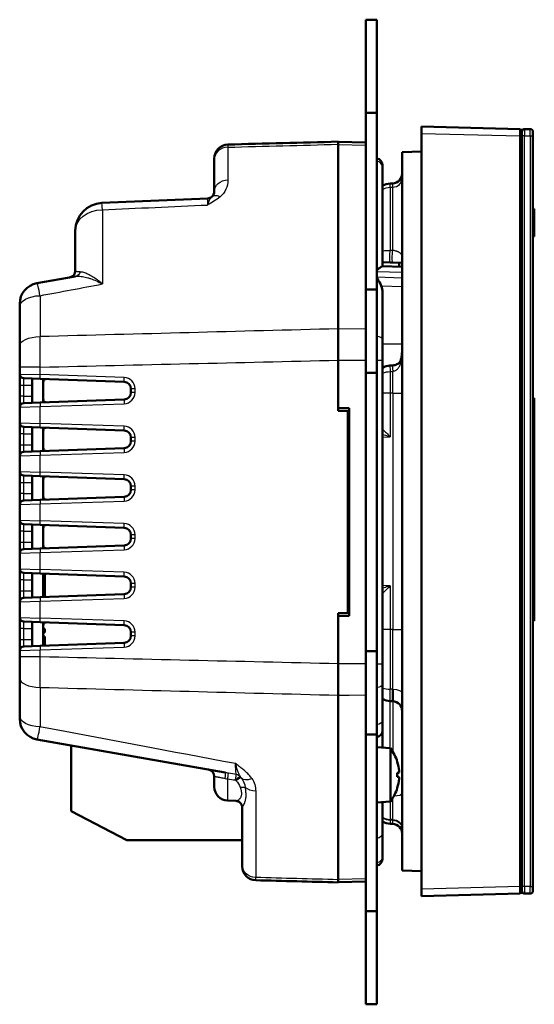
# Model space of a CAD drawing. Header units: millimetres. Extents: x 0 to 420, y 0 to 297.
# Tile 6 of 11: x 244 to 281, y 139 to 210. Entities that reach past the tile are written whole.
import ezdxf

# ---------------------------------------------------------------- set-up
doc = ezdxf.new("R2010")
doc.units = ezdxf.units.MM
doc.header["$LTSCALE"] = 0.75
doc.layers.add('Visible', color=7, linetype='Continuous', lineweight=50)
doc.layers.add('Visible Narrow', color=7, linetype='Continuous', lineweight=25)

msp = doc.modelspace()

# ---------------------------------------------------------------- linework, layer by layer
at = {"layer": 'Visible', "extrusion": (1, -2e-16, 2.967e-13)}
for p, q in [((268.802, 210.09), (268.802, 203.39)), ((268.802, 210.09), (269.602, 210.09)), ((269.602, 203.39), (269.602, 210.09)), ((268.802, 203.39), (268.802, 190.69)), ((268.802, 203.39), (269.602, 203.39)), ((269.602, 190.69), (269.602, 203.39)), ((279.906, 202.228), (272.806, 202.414)), ((272.806, 201.914), (272.806, 202.414)), ((272.806, 201.914), (272.806, 147.566)), ((279.906, 202.228), (279.906, 201.728)), ((280.006, 201.74), (280.006, 202.24)), ((280.006, 202.24), (280.007, 202.24)), ((280.007, 202.24), (280.007, 201.74)), ((280.017, 201.728), (280.017, 202.028)), ((280.617, 202.228), (280.217, 202.228)), ((280.817, 202.028), (280.817, 201.728)), ((266.802, 201.13), (266.802, 201.321)), ((268.802, 201.256), (266.802, 201.308)), ((266.802, 187.863), (266.802, 201.13)), ((279.906, 147.752), (279.906, 201.728)), ((280.006, 147.74), (280.006, 201.74)), ((280.007, 201.74), (280.007, 147.74)), ((280.017, 201.728), (280.017, 147.752)), ((280.817, 147.752), (280.817, 201.728)), ((271.406, 200.576), (272.806, 200.612)), ((271.406, 148.904), (271.406, 200.576)), ((257.902, 200.114), (257.902, 200.018)), ((257.902, 197.742), (257.902, 200.018)), ((270.002, 199.475), (270.002, 199.625)), ((270.002, 199.475), (270.002, 192.361)), ((270.737, 198.32), (270.554, 198.312)), ((249.815, 196.91), (257.424, 197.242)), ((280.817, 196.489), (280.917, 196.489)), ((280.817, 196.469), (280.917, 196.469)), ((280.817, 196.411), (280.917, 196.411)), ((280.817, 196.319), (280.917, 196.319)), ((280.817, 196.197), (280.917, 196.197)), ((280.917, 196.489), (280.917, 196.469)), ((280.917, 196.469), (280.917, 196.411)), ((280.917, 196.411), (280.917, 196.319)), ((280.917, 196.319), (280.917, 196.197)), ((280.917, 196.197), (280.917, 196.049)), ((280.817, 196.049), (280.917, 196.049)), ((280.817, 195.879), (280.917, 195.879)), ((280.817, 195.691), (280.917, 195.691)), ((280.817, 195.49), (280.917, 195.49)), ((280.917, 196.049), (280.917, 195.879)), ((280.917, 195.879), (280.917, 195.691)), ((280.917, 195.691), (280.917, 195.49)), ((280.917, 195.49), (280.917, 195.288)), ((247.902, 192.046), (247.902, 194.912)), ((280.817, 195.288), (280.917, 195.288)), ((280.817, 195.1), (280.917, 195.1)), ((280.817, 194.93), (280.917, 194.93)), ((280.817, 194.782), (280.917, 194.782)), ((280.917, 195.288), (280.917, 195.1)), ((280.917, 195.1), (280.917, 194.93)), ((280.917, 194.93), (280.917, 194.782)), ((280.917, 194.782), (280.917, 194.66)), ((280.817, 194.66), (280.917, 194.66)), ((280.817, 194.568), (280.917, 194.568)), ((280.817, 194.51), (280.917, 194.51)), ((280.817, 194.49), (280.917, 194.49)), ((280.917, 194.66), (280.917, 194.568)), ((280.917, 194.568), (280.917, 194.51)), ((280.917, 194.51), (280.917, 194.49)), ((270.002, 192.664), (270.554, 192.64)), ((270.554, 192.64), (270.737, 192.632)), ((270.737, 192.632), (271.406, 192.603)), ((271.206, 192.611), (271.206, 192.329)), ((271.406, 192.324), (269.99, 192.361)), ((245.141, 191.14), (247.902, 191.627)), ((247.902, 191.627), (247.924, 191.631)), ((268.802, 184.69), (268.802, 190.69)), ((268.802, 190.69), (269.602, 190.69)), ((269.602, 190.69), (269.602, 184.69)), ((270.002, 190.461), (270.002, 187.098)), ((243.902, 189.429), (243.902, 189.663)), ((243.902, 186.641), (243.902, 189.429)), ((270.002, 187.098), (270.002, 185.61)), ((243.902, 186.641), (243.902, 185.102)), ((266.802, 185.609), (266.802, 181.97)), ((270.002, 163.77), (270.002, 185.61)), ((243.902, 185.102), (243.902, 184.606)), ((243.902, 184.606), (243.902, 183.817)), ((244.802, 184.285), (244.191, 184.307)), ((244.802, 184.285), (244.802, 183.817)), ((245.37, 184.265), (244.802, 184.285)), ((245.37, 184.265), (251.419, 184.054)), ((245.602, 184.257), (245.602, 182.576)), ((268.802, 184.69), (268.802, 164.69)), ((269.602, 184.69), (268.802, 184.69)), ((269.602, 164.69), (269.602, 184.69)), ((243.902, 183.817), (243.902, 183.017)), ((244.802, 183.817), (244.802, 183.017)), ((251.902, 183.555), (251.902, 183.279)), ((243.902, 183.017), (243.902, 182.227)), ((244.802, 183.017), (244.802, 182.548)), ((251.419, 182.779), (245.37, 182.568)), ((280.817, 182.874), (280.917, 182.874)), ((280.917, 182.874), (280.917, 166.875)), ((243.902, 182.227), (243.902, 181.106)), ((244.191, 182.527), (244.802, 182.548)), ((244.802, 182.548), (245.37, 182.568)), ((266.802, 182.155), (267.602, 182.155)), ((267.502, 181.94), (266.802, 181.97)), ((267.602, 182.155), (267.602, 167.225)), ((267.502, 167.44), (267.502, 181.94)), ((267.502, 181.917), (267.602, 181.917)), ((243.902, 181.106), (243.902, 180.317)), ((244.802, 180.785), (244.191, 180.807)), ((244.802, 180.785), (244.802, 180.317)), ((245.37, 180.765), (244.802, 180.785)), ((245.37, 180.765), (251.419, 180.554)), ((245.602, 180.757), (245.602, 179.076)), ((243.902, 180.317), (243.902, 179.517)), ((244.802, 180.317), (244.802, 179.517)), ((251.902, 180.055), (251.902, 179.779)), ((267.602, 180.461), (267.502, 180.457)), ((243.902, 179.517), (243.902, 178.727)), ((244.802, 179.517), (244.802, 179.048)), ((251.419, 179.279), (245.37, 179.068)), ((243.902, 178.727), (243.902, 177.606)), ((244.191, 179.027), (244.802, 179.048)), ((244.802, 179.048), (245.37, 179.068)), ((243.902, 177.606), (243.902, 176.817)), ((244.802, 177.285), (244.191, 177.307)), ((244.802, 177.285), (244.802, 176.817)), ((245.37, 177.265), (244.802, 177.285)), ((245.37, 177.265), (251.419, 177.054)), ((245.602, 177.257), (245.602, 175.576)), ((243.902, 176.817), (243.902, 176.017)), ((244.802, 176.817), (244.802, 176.017)), ((251.902, 176.555), (251.902, 176.279)), ((243.902, 176.017), (243.902, 175.227)), ((244.802, 176.017), (244.802, 175.548)), ((251.419, 175.779), (245.37, 175.568)), ((243.902, 175.227), (243.902, 174.106)), ((244.191, 175.527), (244.802, 175.548)), ((244.802, 175.548), (245.37, 175.568)), ((243.902, 174.106), (243.902, 173.317)), ((244.802, 173.785), (244.191, 173.807)), ((244.802, 173.785), (244.802, 173.317)), ((245.37, 173.765), (244.802, 173.785)), ((245.37, 173.765), (251.419, 173.554)), ((245.602, 173.757), (245.602, 172.076)), ((243.902, 173.317), (243.902, 172.517)), ((244.802, 173.317), (244.802, 172.517)), ((251.902, 173.055), (251.902, 172.779)), ((243.902, 172.517), (243.902, 171.727)), ((244.191, 172.027), (244.802, 172.048)), ((244.802, 172.517), (244.802, 172.048)), ((244.802, 172.048), (245.37, 172.068)), ((251.419, 172.279), (245.37, 172.068)), ((243.902, 171.727), (243.902, 170.606)), ((243.902, 170.606), (243.902, 169.817)), ((244.802, 170.285), (244.191, 170.307)), ((244.802, 170.285), (244.802, 169.817)), ((245.37, 170.265), (244.802, 170.285)), ((245.37, 170.265), (251.419, 170.054)), ((245.602, 170.257), (245.602, 168.576)), ((245.602, 170.108), (245.702, 170.108)), ((245.702, 170.254), (245.702, 170.108)), ((245.702, 170.108), (245.702, 169.31)), ((243.902, 169.817), (243.902, 169.017)), ((244.802, 169.817), (244.802, 169.017)), ((245.602, 169.31), (245.702, 169.31)), ((245.702, 169.31), (245.702, 168.58)), ((251.902, 169.555), (251.902, 169.279)), ((243.902, 169.017), (243.902, 168.227)), ((244.191, 168.527), (244.802, 168.548)), ((244.802, 169.017), (244.802, 168.548)), ((244.802, 168.548), (245.37, 168.568)), ((251.419, 168.779), (245.37, 168.568)), ((267.502, 169.023), (267.602, 169.019)), ((243.902, 168.227), (243.902, 167.106)), ((243.902, 167.106), (243.902, 166.317)), ((266.802, 167.409), (267.502, 167.44)), ((266.802, 167.409), (266.802, 163.77)), ((267.602, 167.225), (266.802, 167.225)), ((267.602, 167.463), (267.502, 167.463)), ((244.802, 166.785), (244.191, 166.807)), ((244.802, 166.785), (244.802, 166.317)), ((245.37, 166.765), (244.802, 166.785)), ((245.37, 166.765), (251.419, 166.554)), ((245.602, 166.757), (245.602, 165.076)), ((280.817, 166.875), (280.917, 166.875)), ((243.902, 166.317), (243.902, 165.517)), ((244.802, 166.317), (244.802, 165.517)), ((245.602, 166.287), (245.702, 166.287)), ((245.602, 166.026), (245.702, 166.026)), ((245.602, 165.747), (245.702, 165.747)), ((245.602, 165.742), (245.702, 165.742)), ((245.602, 165.684), (245.702, 165.684)), ((245.702, 166.287), (245.702, 166.026)), ((245.702, 165.747), (245.702, 165.742)), ((245.702, 165.742), (245.702, 165.684)), ((245.702, 165.684), (245.702, 165.08)), ((251.902, 166.055), (251.902, 165.779)), ((243.902, 165.517), (243.902, 164.727)), ((244.191, 165.027), (244.802, 165.048)), ((244.802, 165.517), (244.802, 165.048)), ((244.802, 165.048), (245.37, 165.068)), ((251.419, 165.279), (245.37, 165.068)), ((243.902, 164.727), (243.902, 164.278)), ((243.902, 164.278), (243.902, 162.738)), ((268.802, 158.69), (268.802, 164.69)), ((268.802, 164.69), (269.602, 164.69)), ((269.602, 164.69), (269.602, 158.69)), ((270.002, 163.77), (270.002, 162.281)), ((243.902, 160.053), (243.902, 162.738)), ((270.002, 162.281), (270.002, 159.668)), ((266.802, 148.249), (266.802, 161.517)), ((270.737, 161.083), (270.737, 161.952)), ((270.737, 161.083), (270.554, 161.091)), ((243.902, 159.817), (243.902, 160.053)), ((270.002, 158.987), (270.002, 159.668)), ((268.802, 158.69), (268.802, 145.99)), ((269.602, 158.69), (268.802, 158.69)), ((269.602, 145.99), (269.602, 158.69)), ((270.002, 157.755), (270.002, 158.987)), ((258.67, 155.954), (245.141, 158.34)), ((247.602, 157.906), (247.602, 153.174)), ((270.565, 157.706), (269.602, 157.79)), ((270.565, 157.706), (270.565, 153.874)), ((271.064, 156.708), (271.064, 156.71)), ((271.064, 155.647), (271.064, 155.933)), ((257.902, 154.934), (257.902, 155.67)), ((271.064, 154.87), (271.064, 154.872)), ((258.858, 153.935), (259.474, 153.909)), ((270.565, 153.874), (269.602, 153.79)), ((270.002, 153.661), (270.002, 153.825)), ((270.002, 151.614), (270.002, 153.661)), ((247.602, 153.174), (251.602, 151.09)), ((259.902, 149.309), (259.902, 153.468)), ((270.737, 152.259), (270.554, 152.267)), ((270.002, 151.614), (270.002, 149.905)), ((251.602, 151.09), (259.902, 151.09)), ((270.002, 149.755), (270.002, 149.905)), ((259.902, 149.309), (259.902, 149.213)), ((271.406, 148.904), (272.806, 148.867)), ((266.802, 148.058), (266.802, 148.249)), ((266.802, 148.072), (268.802, 148.124)), ((272.806, 147.066), (272.806, 147.566)), ((279.906, 147.752), (279.906, 147.252)), ((280.006, 147.24), (280.006, 147.74)), ((280.007, 147.74), (280.007, 147.24)), ((280.017, 147.452), (280.017, 147.752)), ((280.817, 147.752), (280.817, 147.452)), ((272.806, 147.066), (279.906, 147.252)), ((280.006, 147.24), (280.007, 147.24)), ((280.217, 147.252), (280.617, 147.252)), ((268.802, 145.99), (268.802, 139.29)), ((268.802, 145.99), (269.602, 145.99)), ((269.602, 139.29), (269.602, 145.99)), ((268.802, 139.29), (269.602, 139.29))]:
    msp.add_line(p, q, dxfattribs=at)
at = {"layer": 'Visible', "extrusion": (0, -2e-16, -1)}
for centre, radius, start, end in [((-280.217, 202.028), 0.2, 0, 90), ((-270.606, 197.113), 1.2, 59.76387, 87.5), ((-257.402, 197.742), 0.5, 180.00113, 231.44636), ((-257.402, 197.742), 0.5, 231.4476, 267.5), ((-247.402, 192.046), 0.5, 180, 260), ((-267.664, 189.97), 2.454, 142.18129, 156.33502), ((-270.658, 183.729), 1.491, 63.88483, 85.2482), ((-244.202, 184.606), 0.3, 272, 0), ((-251.402, 183.555), 0.5, 92, 180), ((-251.402, 183.279), 0.5, 180, 268), ((-244.202, 181.106), 0.3, 272, 0), ((-251.402, 180.055), 0.5, 92, 180), ((-251.402, 179.779), 0.5, 180, 268), ((-244.202, 177.606), 0.3, 272, 0), ((-251.402, 176.555), 0.5, 92, 180), ((-251.402, 176.279), 0.5, 180, 268), ((-244.202, 174.106), 0.3, 272, 0), ((-251.402, 173.055), 0.5, 92, 180), ((-251.402, 172.779), 0.5, 180, 268), ((-244.202, 170.606), 0.3, 272, 0), ((-251.402, 169.555), 0.5, 92, 180), ((-251.402, 169.279), 0.5, 180, 268), ((-244.202, 167.106), 0.3, 272, 0), ((-251.402, 166.055), 0.5, 92, 180), ((-251.402, 165.779), 0.5, 180, 268), ((-270.606, 162.289), 1.199, 272.49677, 300.25094), ((-270.706, 160.383), 0.7, 92.49994, 179.99881), ((-269.502, 158.987), 0.5, 180.02172, 258.45637), ((-268.002, 155.79), 3.2, 143.22558, 162.9579), ((-271.002, 156.71), 0.062, 162.9579, 180), ((-258.902, 154.934), 1, 272.5, 0), ((-268.002, 155.79), 3.2, 197.0421, 216.77442), ((-271.002, 154.87), 0.062, 180, 197.0421), ((-270.706, 151.56), 0.7, 92.5, 180), ((-269.502, 149.755), 0.5, 180, 258.46304), ((-260.902, 149.213), 1, 271.5, 0), ((-280.617, 147.452), 0.2, 180, 270)]:
    msp.add_arc(centre, radius, start, end, dxfattribs=at)
at = {"layer": 'Visible'}
for centre, radius, start, end in [((280.617, 202.028), 0.2, 0, 90), ((258.902, 200.114), 1, 91.5, 180), ((269.502, 199.625), 0.5, 0, 78.46304), ((270.706, 199.02), 0.7, 272.5, 0), ((249.902, 194.912), 2, 92.5, 180), ((245.402, 189.663), 1.5, 100, 180), ((244.202, 182.227), 0.3, 92, 180), ((244.202, 178.727), 0.3, 92, 180), ((244.202, 175.227), 0.3, 92, 180), ((244.202, 171.727), 0.3, 92, 180), ((244.202, 168.227), 0.3, 92, 180), ((244.202, 164.727), 0.3, 92, 180), ((245.402, 159.817), 1.5, 180, 260), ((257.402, 155.67), 0.5, 0, 80), ((270.606, 153.466), 1.2, 239.76387, 267.5), ((280.217, 147.452), 0.2, 180, 270)]:
    msp.add_arc(centre, radius, start, end, dxfattribs=at)
msp.add_ellipse((269.478, 190.405), major_axis=(0.049, 0.895), ratio=0.582553, start_param=-1.476188, end_param=-0.877848, dxfattribs=at)
at = {"layer": 'Visible', "extrusion": (0, -2e-16, -1)}
for centre, major_axis, ratio, start_param, end_param in [((268.012, 155.788), (0.532, 3.154), 0.996086, 1.10973, 1.313363), ((268.012, 155.68), (3.186, 0.279), 0.014701, 0.090978, 0.294611), ((268.012, 155.9), (-3.186, 0.279), 0.014701, 2.846981, 3.050614), ((268.012, 155.791), (-0.532, 3.154), 0.996086, 1.828229, 2.031863)]:
    msp.add_ellipse(centre, major_axis=major_axis, ratio=ratio, start_param=start_param, end_param=end_param, dxfattribs=at)
at = {"layer": 'Visible', "extrusion": (-3e-16, -2e-16, -1)}
for centre, major_axis, start_param, end_param in [((271.173, 156.082), (-0.012, 0.129), 1.60183, 3.127398), ((271.173, 155.498), (0.012, 0.129), 0.014194, 1.539763)]:
    msp.add_ellipse(centre, major_axis=major_axis, ratio=0.090845, start_param=start_param, end_param=end_param, dxfattribs=at)
at = {"layer": 'Visible'}
for points in [[(266.802, 201.321), (264.16, 201.252), (261.518, 201.183), (258.876, 201.114)], [(260.876, 148.214), (262.851, 148.162), (264.826, 148.11), (266.802, 148.058)]]:
    msp.add_open_spline(points, degree=3, dxfattribs=at)
for points, knots in [([(269.602, 192.074), (269.673, 192.146), (269.743, 192.209), (269.848, 192.29), (269.887, 192.317), (269.951, 192.352), (269.976, 192.361), (269.99, 192.361)], [-0.08877982, -0.08877982, -0.08877982, -0.08877982, -0.05119235, -0.05119235, -0.02496221, -0.02496221, 0, 0, 0, 0]), ([(266.802, 185.609), (266.802, 185.758), (266.802, 185.906), (266.802, 186.053), (266.802, 186.2), (266.802, 186.347), (266.802, 186.493), (266.802, 186.53), (266.802, 186.568), (266.802, 186.605), (266.802, 186.659), (266.802, 186.714), (266.802, 186.768), (266.802, 186.912), (266.802, 187.054), (266.802, 187.195), (266.802, 187.335), (266.802, 187.473), (266.802, 187.609), (266.802, 187.695), (266.802, 187.779), (266.802, 187.863)], [0, 0, 0, 0, 0.0444504, 0.0444504, 0.0444504, 0.0889449, 0.0889449, 0.0889449, 0.1003164, 0.1003164, 0.1003164, 0.1170216, 0.1170216, 0.1170216, 0.1614984, 0.1614984, 0.1614984, 0.2059683, 0.2059683, 0.2059683, 0.2340377, 0.2340377, 0.2340377, 0.2340377]), ([(270.717, 185.229), (270.777, 185.234), (270.836, 185.244), (270.945, 185.272), (270.995, 185.29), (271.08, 185.331), (271.116, 185.353), (271.181, 185.405), (271.209, 185.436), (271.272, 185.523), (271.304, 185.589), (271.352, 185.741), (271.369, 185.827), (271.394, 186.02), (271.401, 186.129), (271.406, 186.293), (271.406, 186.346), (271.406, 186.4)], [0, 0, 0, 0, 0.0179509, 0.0179509, 0.0354622, 0.0354622, 0.0524491, 0.0524491, 0.0722534, 0.0722534, 0.1021868, 0.1021868, 0.1315961, 0.1315961, 0.1656062, 0.1656062, 0.1817758, 0.1817758, 0.1817758, 0.1817758]), ([(245.602, 184.004), (245.602, 184.006), (245.602, 184.008), (245.602, 184.071), (245.605, 184.124), (245.625, 184.183), (245.635, 184.201), (245.664, 184.228), (245.682, 184.237), (245.724, 184.249), (245.75, 184.251), (245.787, 184.251), (245.793, 184.251), (245.8, 184.25)], [-0.28331642, -0.28331642, -0.28331642, -0.28331642, -0.28266294, -0.28266294, -0.26320855, -0.26320855, -0.25325071, -0.25325071, -0.24329287, -0.24329287, -0.23180387, -0.23180387, -0.22934065, -0.22934065, -0.22934065, -0.22934065]), ([(245.8, 182.583), (245.793, 182.583), (245.787, 182.583), (245.75, 182.583), (245.724, 182.585), (245.682, 182.597), (245.664, 182.606), (245.635, 182.633), (245.625, 182.65), (245.605, 182.709), (245.602, 182.762), (245.602, 182.825), (245.602, 182.827), (245.602, 182.829)], [-0.374894, -0.374894, -0.374894, -0.374894, -0.37243078, -0.37243078, -0.36094178, -0.36094178, -0.35098394, -0.35098394, -0.3410261, -0.3410261, -0.32157171, -0.32157171, -0.32091823, -0.32091823, -0.32091823, -0.32091823]), ([(245.602, 180.504), (245.602, 180.506), (245.602, 180.508), (245.602, 180.571), (245.605, 180.624), (245.625, 180.683), (245.635, 180.701), (245.664, 180.728), (245.682, 180.737), (245.724, 180.749), (245.75, 180.751), (245.787, 180.751), (245.793, 180.751), (245.8, 180.75)], [-0.28331642, -0.28331642, -0.28331642, -0.28331642, -0.28266294, -0.28266294, -0.26320855, -0.26320855, -0.25325071, -0.25325071, -0.24329287, -0.24329287, -0.23180387, -0.23180387, -0.22934065, -0.22934065, -0.22934065, -0.22934065]), ([(245.8, 179.083), (245.793, 179.083), (245.787, 179.083), (245.75, 179.083), (245.724, 179.085), (245.682, 179.097), (245.664, 179.106), (245.635, 179.133), (245.625, 179.15), (245.605, 179.209), (245.602, 179.262), (245.602, 179.325), (245.602, 179.327), (245.602, 179.329)], [-0.374894, -0.374894, -0.374894, -0.374894, -0.37243078, -0.37243078, -0.36094178, -0.36094178, -0.35098394, -0.35098394, -0.3410261, -0.3410261, -0.32157171, -0.32157171, -0.32091823, -0.32091823, -0.32091823, -0.32091823]), ([(245.602, 177.004), (245.602, 177.006), (245.602, 177.008), (245.602, 177.071), (245.605, 177.124), (245.625, 177.183), (245.635, 177.201), (245.664, 177.228), (245.682, 177.237), (245.724, 177.249), (245.75, 177.251), (245.787, 177.251), (245.793, 177.251), (245.8, 177.25)], [-0.28331642, -0.28331642, -0.28331642, -0.28331642, -0.28266294, -0.28266294, -0.26320855, -0.26320855, -0.25325071, -0.25325071, -0.24329287, -0.24329287, -0.23180387, -0.23180387, -0.22934065, -0.22934065, -0.22934065, -0.22934065]), ([(245.8, 175.583), (245.793, 175.583), (245.787, 175.583), (245.75, 175.583), (245.724, 175.585), (245.682, 175.597), (245.664, 175.606), (245.635, 175.633), (245.625, 175.65), (245.605, 175.709), (245.602, 175.762), (245.602, 175.825), (245.602, 175.827), (245.602, 175.829)], [-0.374894, -0.374894, -0.374894, -0.374894, -0.37243078, -0.37243078, -0.36094178, -0.36094178, -0.35098394, -0.35098394, -0.3410261, -0.3410261, -0.32157171, -0.32157171, -0.32091823, -0.32091823, -0.32091823, -0.32091823]), ([(245.602, 173.504), (245.602, 173.506), (245.602, 173.508), (245.602, 173.571), (245.605, 173.624), (245.625, 173.683), (245.635, 173.701), (245.664, 173.728), (245.682, 173.737), (245.724, 173.749), (245.75, 173.751), (245.787, 173.751), (245.793, 173.751), (245.8, 173.75)], [-0.28331642, -0.28331642, -0.28331642, -0.28331642, -0.28266294, -0.28266294, -0.26320855, -0.26320855, -0.25325071, -0.25325071, -0.24329287, -0.24329287, -0.23180387, -0.23180387, -0.22934065, -0.22934065, -0.22934065, -0.22934065]), ([(245.8, 172.083), (245.793, 172.083), (245.787, 172.083), (245.75, 172.083), (245.724, 172.085), (245.682, 172.097), (245.664, 172.106), (245.635, 172.133), (245.625, 172.15), (245.605, 172.209), (245.602, 172.262), (245.602, 172.325), (245.602, 172.327), (245.602, 172.329)], [-0.374894, -0.374894, -0.374894, -0.374894, -0.37243078, -0.37243078, -0.36094178, -0.36094178, -0.35098394, -0.35098394, -0.3410261, -0.3410261, -0.32157171, -0.32157171, -0.32091823, -0.32091823, -0.32091823, -0.32091823]), ([(245.702, 170.243), (245.724, 170.249), (245.751, 170.251), (245.787, 170.251), (245.793, 170.251), (245.8, 170.25)], [-0.24318726, -0.24318726, -0.24318726, -0.24318726, -0.23180387, -0.23180387, -0.22934065, -0.22934065, -0.22934065, -0.22934065]), ([(245.8, 168.583), (245.793, 168.583), (245.787, 168.583), (245.751, 168.583), (245.724, 168.585), (245.702, 168.591)], [-0.374894, -0.374894, -0.374894, -0.374894, -0.37243078, -0.37243078, -0.36104739, -0.36104739, -0.36104739, -0.36104739]), ([(245.602, 166.504), (245.602, 166.506), (245.602, 166.508), (245.602, 166.571), (245.605, 166.624), (245.625, 166.683), (245.635, 166.701), (245.664, 166.728), (245.682, 166.737), (245.724, 166.749), (245.75, 166.751), (245.787, 166.751), (245.793, 166.751), (245.8, 166.75)], [-0.28331642, -0.28331642, -0.28331642, -0.28331642, -0.28266294, -0.28266294, -0.26320855, -0.26320855, -0.25325071, -0.25325071, -0.24329287, -0.24329287, -0.23180387, -0.23180387, -0.22934065, -0.22934065, -0.22934065, -0.22934065]), ([(245.8, 165.083), (245.793, 165.083), (245.787, 165.083), (245.751, 165.083), (245.724, 165.085), (245.702, 165.091)], [-0.374894, -0.374894, -0.374894, -0.374894, -0.37243078, -0.37243078, -0.36104739, -0.36104739, -0.36104739, -0.36104739]), ([(266.802, 161.517), (266.802, 161.649), (266.802, 161.784), (266.802, 161.921), (266.802, 162.059), (266.802, 162.199), (266.802, 162.341), (266.802, 162.377), (266.802, 162.414), (266.802, 162.45), (266.802, 162.504), (266.802, 162.558), (266.802, 162.612), (266.802, 162.756), (266.802, 162.902), (266.802, 163.048), (266.802, 163.195), (266.802, 163.342), (266.802, 163.49), (266.802, 163.583), (266.802, 163.677), (266.802, 163.77)], [0, 0, 0, 0, 0.0444386, 0.0444386, 0.0444386, 0.0889357, 0.0889357, 0.0889357, 0.1003103, 0.1003103, 0.1003103, 0.1170155, 0.1170155, 0.1170155, 0.1614887, 0.1614887, 0.1614887, 0.2059704, 0.2059704, 0.2059704, 0.2340371, 0.2340371, 0.2340371, 0.2340371]), ([(259.902, 153.468), (259.902, 153.506), (259.896, 153.552), (259.867, 153.641), (259.844, 153.686), (259.782, 153.77), (259.74, 153.809), (259.647, 153.868), (259.595, 153.889), (259.52, 153.905), (259.496, 153.908), (259.474, 153.909)], [0, 0, 0, 0, 0.01837159, 0.01837159, 0.03623672, 0.03623672, 0.05575972, 0.05575972, 0.07555872, 0.07555872, 0.08514177, 0.08514177, 0.08514177, 0.08514177])]:
    msp.add_open_spline(points, degree=3, knots=knots, dxfattribs=at)
at = {"layer": 'Visible', "extrusion": (-7.99135e-09, 9.68632e-08, -1)}
msp.add_open_spline([(270.535, 185.214), (270.595, 185.219), (270.656, 185.224), (270.717, 185.229)], degree=3, dxfattribs=at)
at = {"layer": 'Visible Narrow', "extrusion": (1, -2e-16, 2.967e-13)}
for p, q in [((272.806, 201.914), (279.906, 201.728)), ((280.217, 202.228), (280.217, 201.728)), ((280.617, 201.728), (280.617, 202.228)), ((266.802, 201.117), (268.802, 201.064)), ((280.006, 201.74), (280.007, 201.74)), ((280.217, 201.728), (280.017, 201.728)), ((280.217, 147.752), (280.217, 201.728)), ((280.217, 201.728), (280.617, 201.728)), ((280.617, 201.728), (280.617, 147.752)), ((280.617, 201.728), (280.817, 201.728)), ((258.876, 200.921), (258.876, 198.564)), ((270.737, 198.046), (270.737, 198.32)), ((270.554, 198.038), (270.737, 198.046)), ((270.554, 198.038), (270.554, 193.504)), ((270.737, 193.496), (270.737, 198.046)), ((249.85, 196.421), (249.85, 191.088)), ((270.737, 193.496), (270.554, 193.504)), ((269.602, 191.989), (271.406, 191.941)), ((271.406, 191.499), (269.602, 191.568)), ((269.911, 190.954), (271.406, 190.898)), ((245.363, 190.242), (245.363, 187.301)), ((268.802, 187.833), (266.802, 187.86)), ((270.002, 186.787), (271.406, 186.787)), ((266.802, 185.607), (267.602, 185.608)), ((267.602, 185.608), (268.802, 185.61)), ((269.602, 185.61), (270.002, 185.61)), ((245.376, 185.102), (243.902, 185.102)), ((245.376, 184.565), (245.376, 185.102)), ((270.554, 184.79), (270.554, 183.242)), ((270.737, 183.242), (270.737, 184.805)), ((243.902, 184.606), (245.376, 184.565)), ((244.191, 183.817), (244.191, 184.307)), ((251.425, 184.354), (245.376, 184.565)), ((243.902, 183.817), (244.191, 183.817)), ((244.191, 183.017), (244.191, 183.817)), ((244.191, 183.817), (244.802, 183.817)), ((252.197, 183.555), (251.902, 183.555)), ((252.197, 183.279), (252.197, 183.555)), ((244.191, 183.017), (243.902, 183.017)), ((244.191, 182.527), (244.191, 183.017)), ((244.191, 183.017), (244.802, 183.017)), ((252.197, 183.279), (251.902, 183.279)), ((270.554, 183.242), (270.002, 183.242)), ((270.737, 183.242), (270.554, 183.242)), ((270.554, 183.242), (270.554, 180.09)), ((270.737, 183.242), (271.406, 183.242)), ((270.737, 183.242), (270.737, 166.238)), ((243.902, 182.227), (245.376, 182.268)), ((245.376, 182.268), (251.425, 182.479)), ((245.376, 181.065), (245.376, 182.268)), ((243.902, 181.106), (245.376, 181.065)), ((244.191, 180.317), (244.191, 180.807)), ((251.425, 180.854), (245.376, 181.065)), ((244.191, 180.317), (243.902, 180.317)), ((244.191, 179.517), (244.191, 180.317)), ((244.191, 180.317), (244.802, 180.317)), ((252.197, 180.055), (251.902, 180.055)), ((252.197, 179.779), (252.197, 180.055)), ((267.502, 179.957), (267.602, 179.962)), ((270.002, 180.066), (270.554, 180.09)), ((243.902, 179.517), (244.191, 179.517)), ((244.191, 179.027), (244.191, 179.517)), ((244.191, 179.517), (244.802, 179.517)), ((252.197, 179.779), (251.902, 179.779)), ((243.902, 178.727), (245.376, 178.768)), ((245.376, 178.768), (251.425, 178.979)), ((245.376, 177.565), (245.376, 178.768)), ((243.902, 177.606), (245.376, 177.565)), ((244.191, 176.817), (244.191, 177.307)), ((251.425, 177.354), (245.376, 177.565)), ((243.902, 176.817), (244.191, 176.817)), ((244.191, 176.017), (244.191, 176.817)), ((244.191, 176.817), (244.802, 176.817)), ((252.197, 176.555), (251.902, 176.555)), ((252.197, 176.279), (252.197, 176.555)), ((244.191, 176.017), (243.902, 176.017)), ((244.191, 175.527), (244.191, 176.017)), ((244.191, 176.017), (244.802, 176.017)), ((252.197, 176.279), (251.902, 176.279)), ((243.902, 175.227), (245.376, 175.268)), ((245.376, 175.268), (251.425, 175.479)), ((245.376, 174.065), (245.376, 175.268)), ((243.902, 174.106), (245.376, 174.065)), ((244.191, 173.317), (244.191, 173.807)), ((251.425, 173.854), (245.376, 174.065)), ((244.191, 173.317), (243.902, 173.317)), ((244.191, 172.517), (244.191, 173.317)), ((244.191, 173.317), (244.802, 173.317)), ((252.197, 173.055), (251.902, 173.055)), ((252.197, 172.779), (251.902, 172.779)), ((252.197, 172.779), (252.197, 173.055)), ((243.902, 172.517), (244.191, 172.517)), ((244.191, 172.027), (244.191, 172.517)), ((244.191, 172.517), (244.802, 172.517)), ((243.902, 171.727), (245.376, 171.768)), ((245.376, 171.768), (251.425, 171.979)), ((245.376, 170.565), (245.376, 171.768)), ((243.902, 170.606), (245.376, 170.565)), ((244.191, 169.817), (244.191, 170.307)), ((251.425, 170.354), (245.376, 170.565)), ((244.191, 169.817), (243.902, 169.817)), ((244.191, 169.017), (244.191, 169.817)), ((244.191, 169.817), (244.802, 169.817)), ((252.197, 169.555), (251.902, 169.555)), ((252.197, 169.279), (251.902, 169.279)), ((252.197, 169.279), (252.197, 169.555)), ((267.602, 169.518), (267.502, 169.523)), ((270.554, 169.389), (270.002, 169.413)), ((270.554, 169.389), (270.554, 166.238)), ((243.902, 169.017), (244.191, 169.017)), ((244.191, 168.527), (244.191, 169.017)), ((244.191, 169.017), (244.802, 169.017)), ((243.902, 168.227), (245.376, 168.268)), ((245.376, 168.268), (251.425, 168.479)), ((245.376, 167.065), (245.376, 168.268)), ((243.902, 167.106), (245.376, 167.065)), ((244.191, 166.317), (244.191, 166.807)), ((251.425, 166.854), (245.376, 167.065)), ((244.191, 166.317), (243.902, 166.317)), ((244.191, 165.517), (244.191, 166.317)), ((244.191, 166.317), (244.802, 166.317)), ((252.197, 166.055), (251.902, 166.055)), ((252.197, 165.779), (251.902, 165.779)), ((252.197, 165.779), (252.197, 166.055)), ((270.554, 166.238), (270.002, 166.238)), ((270.737, 166.238), (270.554, 166.238)), ((270.554, 166.238), (270.554, 161.955)), ((270.737, 166.238), (271.406, 166.238)), ((270.737, 161.952), (270.737, 166.238)), ((243.902, 165.517), (244.191, 165.517)), ((244.191, 165.027), (244.191, 165.517)), ((244.191, 165.517), (244.802, 165.517)), ((245.376, 164.768), (251.425, 164.979)), ((243.902, 164.727), (245.376, 164.768)), ((245.376, 164.278), (243.902, 164.278)), ((245.376, 164.278), (245.376, 164.768)), ((267.602, 163.772), (266.802, 163.773)), ((268.802, 163.77), (267.602, 163.772)), ((269.602, 163.77), (270.002, 163.77)), ((245.363, 162.079), (245.363, 159.245)), ((266.802, 161.519), (267.602, 161.53)), ((267.602, 161.53), (268.802, 161.546)), ((270.737, 161.952), (270.554, 161.955)), ((270.554, 157.707), (270.554, 161.091)), ((270.737, 161.083), (270.737, 157.451)), ((271.061, 156.717), (271.061, 156.728)), ((271.061, 155.647), (271.061, 155.933)), ((258.858, 155.497), (258.858, 153.935)), ((260.876, 154.628), (260.876, 148.406)), ((271.061, 154.852), (271.061, 154.863)), ((270.554, 153.873), (270.554, 152.587)), ((270.737, 152.58), (270.737, 154.128)), ((270.737, 152.58), (270.554, 152.587)), ((270.554, 152.587), (270.554, 152.532)), ((270.737, 152.525), (270.554, 152.532)), ((270.554, 152.532), (270.554, 152.267)), ((270.737, 152.525), (270.737, 152.58)), ((270.737, 152.259), (270.737, 152.525)), ((268.802, 148.315), (266.802, 148.263)), ((279.906, 147.752), (272.806, 147.566)), ((280.006, 147.74), (280.007, 147.74)), ((280.217, 147.752), (280.017, 147.752)), ((280.217, 147.752), (280.217, 147.252)), ((280.617, 147.752), (280.217, 147.752)), ((280.617, 147.252), (280.617, 147.752)), ((280.617, 147.752), (280.817, 147.752))]:
    msp.add_line(p, q, dxfattribs=at)
at = {"layer": 'Visible Narrow'}
for centre, radius, start, end in [((265.022, 201.019), 6.147, 179.11225, 180.90535), ((279.536, 196.606), 22.121, 178.35104, 179.58768), ((251.397, 183.555), 0.8, 0, 88), ((251.397, 183.279), 0.8, 272, 0), ((251.397, 180.055), 0.8, 0, 88), ((251.397, 179.779), 0.8, 272, 0), ((251.397, 176.555), 0.8, 0, 88), ((251.397, 176.279), 0.8, 272, 0), ((251.397, 173.055), 0.8, 0, 88), ((251.397, 172.779), 0.8, 272, 0), ((251.397, 169.555), 0.8, 0, 88), ((251.397, 169.279), 0.8, 272, 0), ((251.397, 166.055), 0.8, 0, 88), ((251.397, 165.779), 0.8, 272, 0), ((265.843, 148.309), 4.969, 178.88355, 181.09747)]:
    msp.add_arc(centre, radius, start, end, dxfattribs=at)
at = {"layer": 'Visible Narrow', "extrusion": (0, -2e-16, -1)}
for centre, radius, start, end in [((-257.304, 198.556), 1.572, 179.7265, 230.16583), ((-254.321, 202.491), 6.508, 232.1902, 241.6173), ((-270.494, 189.96), 3.545, 82.02005, 90.96582), ((-270.676, 182.449), 2.344, 73.28074, 87.00601), ((-249.031, 159.43), 29.834, 134.66085, 136.17061), ((-249.026, 190.055), 29.842, 223.82953, 225.33891), ((-265.539, 156.74), 6.124, 351.28503, 358.67496), ((-258.547, 154.475), 1.288, 136.00114, 160.90235), ((-258.524, 154.616), 1.626, 144.12336, 170.67043), ((-259.286, 154.63), 1.59, 145.46871, 180.09171)]:
    msp.add_arc(centre, radius, start, end, dxfattribs=at)
at = {"layer": 'Visible Narrow'}
for centre, major_axis, ratio, start_param, end_param in [((258.902, 200.018), (-1, 0), 0.903791, -1.544616, 0), ((269.502, 199.475), (-0.5, 0), 0.90014, 3.141593, 4.511031), ((270.706, 198.68), (-0.7, 0), 0.907536, 1.61443, 3.141593), ((249.902, 194.912), (-0.087, 1.998), 0.010316, -0.715071, 0), ((258.337, 196.569), (-0.623, 0.782), 0.5984, -0.893138, 0), ((245.401, 189.157), (-0.26, 1.983), 0.060873, -0.999891, 0.002727), ((269.502, 187.098), (0.5, 0), 0.450649, 0, 1.369438), ((270.576, 184.716), (-0.041, 0.498), 0.031709, -0.000203, 1.419492), ((270.758, 184.731), (-0.041, 0.498), 0.031538, -0.000197, 1.418074), ((251.43, 182.479), (-0.01, 0.3), 0.017442, 0, 1.570187), ((245.381, 182.268), (-0.01, 0.3), 0.017442, 0, 1.570187), ((251.43, 178.979), (-0.01, 0.3), 0.017442, 0, 1.570187), ((245.381, 178.768), (-0.01, 0.3), 0.017442, 0, 1.570187), ((251.43, 175.479), (-0.01, 0.3), 0.017442, 0, 1.570187), ((245.381, 175.268), (-0.01, 0.3), 0.017442, 0, 1.570187), ((245.381, 171.768), (-0.01, 0.3), 0.017442, 0, 1.570187), ((251.43, 171.979), (-0.01, 0.3), 0.017442, 0, 1.570187), ((245.381, 168.268), (-0.01, 0.3), 0.017442, 0, 1.570187), ((251.43, 168.479), (-0.01, 0.3), 0.017442, 0, 1.570187), ((245.381, 164.768), (-0.01, 0.3), 0.017442, 0, 1.570187), ((251.43, 164.979), (-0.01, 0.3), 0.017442, 0, 1.570187), ((245.402, 162.738), (-1.5, 0), 0.439865, 0, 1.544616), ((270.606, 162.446), (-1.2, 0), 0.408971, 1.043076, 1.527163), ((245.401, 160.322), (0.26, 1.983), 0.06013, 3.138895, 4.145984), ((258.583, 155.462), (0.087, 0.492), 0.188036, -1.396966, 0), ((258.836, 155.418), (0.086, 0.493), 0.016155, -1.406933, -0.021137), ((259.402, 155.32), (0.084, 0.493), 0.010041, -1.367647, -0.048059), ((259.402, 155.32), (-0.5, 0), 0.998812, 3.835555, 4.543153), ((265.881, 189.914), (-107.613, 14.064), 0.322924, 1.547725, 1.552985), ((259.402, 155.32), (0.386, 0.318), 0.126043, 0.031742, 1.411004), ((259.451, 155.259), (0.395, 0.307), 0.151435, 0.074559, 1.398673), ((260.622, 156.19), (0.813, 0.582), 0.569259, 3.231271, 4.295741), ((270.706, 154.47), (-0.7, 0), 0.286168, 1.733083, 3.141593), ((269.502, 153.661), (-0.5, 0), 0.528121, 3.141593, 3.771193), ((270.606, 153.621), (-1.2, 0), 0.862909, 1.043076, 1.527163), ((270.606, 153.569), (1.2, 0), 0.865034, 4.184669, 4.668756)]:
    msp.add_ellipse(centre, major_axis=major_axis, ratio=ratio, start_param=start_param, end_param=end_param, dxfattribs=at)
at = {"layer": 'Visible Narrow', "extrusion": (0, -2e-16, -1)}
for centre, major_axis, ratio, start_param, end_param in [((258.902, 197.742), (1, 0), 0.822566, 3.141593, 4.686209), ((270.606, 196.95), (1.2, 0), 0.907536, 4.184669, 4.668756), ((249.902, 194.912), (2, 0), 0.754882, 3.141593, 4.686209), ((270.576, 193.139), (0.022, 0.5), 0.109962, 3.141593, 5.527256), ((270.758, 193.131), (0.022, 0.5), 0.109834, 3.141593, 5.526458), ((247.837, 192.123), (-0.087, 0.492), 0.861824, 2.079069, 3.141593), ((245.402, 189.429), (-1.5, 0), 0.542457, 0, 1.544616), ((245.402, 186.641), (1.5, 0), 0.439865, 3.141593, 4.686209), ((245.381, 184.565), (0.01, 0.3), 0.017442, 3.141593, 4.71178), ((251.43, 184.354), (0.01, 0.3), 0.017442, 3.141593, 4.71178), ((245.381, 181.065), (0.01, 0.3), 0.017442, 3.141593, 4.71178), ((251.43, 180.854), (0.01, 0.3), 0.017442, 3.141593, 4.71178), ((245.381, 177.565), (0.01, 0.3), 0.017442, 3.141593, 4.71178), ((251.43, 177.354), (0.01, 0.3), 0.017442, 3.141593, 4.71178), ((245.381, 174.065), (0.01, 0.3), 0.017442, 3.141593, 4.71178), ((251.43, 173.854), (0.01, 0.3), 0.017442, 3.141593, 4.71178), ((245.381, 170.565), (0.01, 0.3), 0.017442, 3.141593, 4.71178), ((251.43, 170.354), (0.01, 0.3), 0.017442, 3.141593, 4.71178), ((245.381, 167.065), (0.01, 0.3), 0.017442, 3.141593, 4.71178), ((251.43, 166.854), (0.01, 0.3), 0.017442, 3.141593, 4.71178), ((269.502, 162.281), (-0.5, 0), 0.450649, 3.141593, 4.511031), ((270.706, 161.666), (0.7, 0), 0.408971, -1.527163, 0), ((245.402, 160.053), (1.5, 0), 0.538708, 1.596976, 3.141593), ((269.502, 159.668), (-0.5, 0), 0.545561, 3.141593, 4.511031), ((265.625, 198.564), (-99.402, 17.694), 0.42758, 4.698046, 4.703715), ((259.742, 154.661), (0.484, 0.124), 0.451341, -1.411098, -0.540177), ((260.902, 155.317), (1, 0), 0.689989, 1.596976, 2.454956), ((270.706, 151.977), (-0.7, 0), 0.862909, 1.61443, 3.141593), ((270.706, 151.921), (0.7, 0), 0.865034, -1.527163, 0), ((269.502, 151.614), (0.5, 0), 0.838071, 0, 1.369438), ((269.502, 149.905), (0.5, 0), 0.90014, 0, 1.369438), ((260.902, 149.309), (1, 0), 0.903977, 1.596976, 3.141593)]:
    msp.add_ellipse(centre, major_axis=major_axis, ratio=ratio, start_param=start_param, end_param=end_param, dxfattribs=at)
at = {"layer": 'Visible Narrow', "extrusion": (0, 5e-16, -1)}
msp.add_ellipse((137.482, 190.663), major_axis=(450.561, 20.638), ratio=0.001398, start_param=-1.318676, end_param=-1.301298, dxfattribs=at)
at = {"layer": 'Visible Narrow', "extrusion": (9e-16, -5e-15, -1)}
msp.add_ellipse((200.769, 181.552), major_axis=(119.654, 22.659), ratio=0.002133, start_param=-1.188483, end_param=-1.147728, dxfattribs=at)
at = {"layer": 'Visible Narrow', "extrusion": (1.2e-14, -1e-16, -1)}
msp.add_ellipse((245.428, 184.624), major_axis=(-0.053, 6.86), ratio=0.00708, start_param=-1.501093, end_param=-1.356818, dxfattribs=at)
at = {"layer": 'Visible Narrow', "extrusion": (2e-16, 8e-16, -1)}
msp.add_ellipse((202.388, 167.612), major_axis=(-119.353, 22.592), ratio=0.002011, start_param=4.213859, end_param=4.343674, dxfattribs=at)
at = {"layer": 'Visible Narrow', "extrusion": (-8.52028e-09, 3.23103e-07, 1)}
msp.add_open_spline([(258.876, 200.921), (261.518, 200.991), (264.16, 201.061), (266.802, 201.13)], degree=3, dxfattribs=at)
at = {"layer": 'Visible Narrow'}
for points, knots in [([(270.554, 198.038), (270.554, 198.09), (270.554, 198.156), (270.554, 198.224), (270.554, 198.289), (270.554, 198.312), (270.554, 198.312)], [-0.07630222, -0.07630222, -0.07630222, -0.07630222, -0.05450158, -0.04360127, -0.03270095, 0, 0, 0, 0]), ([(257.713, 197.351), (257.696, 197.337), (257.66, 197.303), (257.602, 197.226), (257.542, 197.114), (257.48, 196.964), (257.437, 196.837), (257.416, 196.767), (257.415, 196.766), (257.415, 196.765)], [-0.1238543, -0.1238543, -0.1238543, -0.1238543, -0.0990834, -0.0743126, -0.0495417, -0.0247709, 0, 0, 0.0004815, 0.0004815, 0.0004815, 0.0004815]), ([(271.406, 193.081), (271.406, 193.104), (271.397, 193.15), (271.365, 193.208), (271.326, 193.254), (271.278, 193.299), (271.216, 193.344), (271.139, 193.386), (271.074, 193.415), (271, 193.442), (270.919, 193.466), (270.83, 193.484), (270.768, 193.493), (270.737, 193.496)], [-0.2271482, -0.2271482, -0.2271482, -0.2271482, -0.1946985, -0.1622487, -0.1460239, -0.129799, -0.0973492, -0.0811244, -0.0648995, -0.0486746, -0.0324497, -0.0162249, 0, 0, 0, 0]), ([(248.25, 191.949), (248.18, 191.949), (248.092, 191.953), (248.007, 191.968), (247.959, 191.982), (247.915, 192.006), (247.902, 192.029), (247.902, 192.046)], [0, 0, 0, 0, 0.0522374, 0.0783561, 0.1044748, 0.1305935, 0.1828309, 0.1828309, 0.1828309, 0.1828309]), ([(249.85, 191.088), (249.848, 191.089), (249.846, 191.091), (249.726, 191.192), (249.487, 191.381), (249.198, 191.578), (248.975, 191.709), (248.813, 191.792), (248.658, 191.86), (248.46, 191.927), (248.328, 191.949), (248.25, 191.949)], [-0.2938056, -0.2938056, -0.2938056, -0.2938056, -0.2929442, -0.2929442, -0.2343553, -0.1757665, -0.1464721, -0.1171777, -0.0878833, -0.0585888, 0, 0, 0, 0]), ([(247.924, 191.631), (248.018, 191.647), (248.178, 191.653), (248.416, 191.625), (248.603, 191.589), (248.798, 191.537), (249.068, 191.45), (249.415, 191.31), (249.701, 191.168), (249.845, 191.09), (249.847, 191.089), (249.85, 191.088)], [0, 0, 0, 0, 0.0585888, 0.0878833, 0.1171777, 0.1464721, 0.1757665, 0.2343553, 0.2929442, 0.2929442, 0.2938056, 0.2938056, 0.2938056, 0.2938056]), ([(245.369, 186.081), (245.369, 186.184), (245.366, 186.603), (245.364, 187.009), (245.363, 187.301)], [-0.09025965, -0.09025965, -0.09025965, -0.09025965, -0.06817838, 0, 0, 0, 0]), ([(270.737, 184.805), (270.771, 184.81), (270.839, 184.826), (270.936, 184.868), (271.026, 184.927), (271.108, 185.003), (271.18, 185.097), (271.24, 185.206), (271.289, 185.327), (271.328, 185.461), (271.357, 185.603), (271.385, 185.802), (271.403, 186.068), (271.406, 186.289), (271.406, 186.4)], [-0.24556, -0.24556, -0.24556, -0.24556, -0.22802, -0.21048, -0.19294, -0.1754, -0.15786, -0.14032, -0.12278, -0.10524, -0.0877, -0.07016, -0.03508, 0, 0, 0, 0]), ([(270.002, 180.28), (270.012, 180.277), (270.079, 180.255), (270.202, 180.212), (270.375, 180.153), (270.491, 180.112), (270.55, 180.092), (270.552, 180.091), (270.554, 180.09)], [-0.06948281, -0.06948281, -0.06948281, -0.06948281, -0.06546701, -0.04364468, -0.02182234, 0, 0, 0.00066086, 0.00066086, 0.00066086, 0.00066086]), ([(270.554, 169.389), (270.552, 169.389), (270.55, 169.388), (270.491, 169.367), (270.375, 169.327), (270.202, 169.267), (270.079, 169.225), (270.012, 169.203), (270.002, 169.199)], [-0.21888426, -0.21888426, -0.21888426, -0.21888426, -0.21822339, -0.21822339, -0.19640105, -0.17457871, -0.15275637, -0.14874086, -0.14874086, -0.14874086, -0.14874086]), ([(245.363, 162.079), (245.363, 162.273), (245.365, 162.575), (245.367, 162.991), (245.37, 163.518), (245.373, 163.954), (245.376, 164.278)], [-0.1590829, -0.1590829, -0.1590829, -0.1590829, -0.1136306, -0.0909045, -0.0681784, 0, 0, 0, 0]), ([(270.554, 161.091), (270.554, 161.091), (270.554, 161.099), (270.554, 161.13), (270.554, 161.172), (270.554, 161.228), (270.554, 161.322), (270.554, 161.427), (270.554, 161.529), (270.554, 161.601), (270.554, 161.736), (270.554, 161.866), (270.554, 161.955)], [-0.03016512, -0.03016512, -0.03016512, -0.03016512, -0.02652474, -0.02387227, -0.0212198, -0.01856732, -0.01591485, -0.0106099, -0.00928366, -0.00795742, -0.00530495, 0, 0, 0, 0]), ([(259.415, 156.599), (259.415, 156.597), (259.416, 156.595), (259.446, 156.476), (259.505, 156.261), (259.592, 156.006), (259.66, 155.852), (259.71, 155.758), (259.749, 155.694), (259.773, 155.658), (259.786, 155.64)], [-0.1777519, -0.1777519, -0.1777519, -0.1777519, -0.1771108, -0.1771108, -0.1416886, -0.1062665, -0.0708443, -0.0531332, -0.0354222, -0.0133598, -0.0133598, -0.0133598, -0.0133598]), ([(260.596, 155.531), (260.539, 155.613), (260.444, 155.732), (260.301, 155.883), (260.149, 156.029), (259.945, 156.203), (259.686, 156.402), (259.509, 156.531), (259.418, 156.596), (259.417, 156.598), (259.415, 156.599)], [0, 0, 0, 0, 0.0354222, 0.0531332, 0.0708443, 0.1062665, 0.1416886, 0.1771108, 0.1771108, 0.1777519, 0.1777519, 0.1777519, 0.1777519]), ([(257.902, 155.67), (257.902, 155.673), (257.906, 155.676), (257.923, 155.676), (257.942, 155.674), (257.967, 155.67), (257.992, 155.666), (258.034, 155.659), (258.101, 155.647), (258.177, 155.632), (258.246, 155.619), (258.322, 155.604), (258.419, 155.585), (258.534, 155.562), (258.627, 155.544), (258.689, 155.531)], [0, 0, 0, 0, 0.0217371, 0.0289828, 0.0434743, 0.0579657, 0.0615885, 0.0724571, 0.1014399, 0.1159314, 0.1231771, 0.1449142, 0.1594056, 0.173897, 0.2028799, 0.2028799, 0.2028799, 0.2028799]), ([(259.764, 154.897), (259.778, 154.851), (259.792, 154.806), (259.805, 154.757), (259.807, 154.751), (259.817, 154.711), (259.825, 154.677), (259.834, 154.63), (259.837, 154.616), (259.849, 154.538), (259.853, 154.478), (259.851, 154.396), (259.848, 154.371), (259.841, 154.32), (259.836, 154.294), (259.826, 154.259), (259.823, 154.249), (259.808, 154.205), (259.795, 154.174), (259.768, 154.125), (259.755, 154.106), (259.737, 154.081), (259.733, 154.075), (259.71, 154.046), (259.69, 154.025), (259.647, 153.985), (259.623, 153.967), (259.584, 153.942), (259.569, 153.934), (259.541, 153.922), (259.528, 153.917), (259.512, 153.913), (259.508, 153.912), (259.493, 153.909), (259.483, 153.908), (259.474, 153.909)], [-0.3137796, -0.3137796, -0.3137796, -0.3137796, -0.293823, -0.293823, -0.2913668, -0.2913668, -0.2756614, -0.2756614, -0.268954, -0.268954, -0.23825, -0.23825, -0.2241283, -0.2241283, -0.208468, -0.208468, -0.2017155, -0.2017155, -0.1793026, -0.1793026, -0.1626949, -0.1626949, -0.1568898, -0.1568898, -0.134477, -0.134477, -0.1077787, -0.1077787, -0.0896513, -0.0896513, -0.0733768, -0.0733768, -0.0672385, -0.0672385, -0.0521184, -0.0521184, -0.0521184, -0.0521184]), ([(259.902, 153.468), (259.902, 153.467), (259.907, 153.47), (259.926, 153.492), (259.954, 153.53), (260, 153.6), (260.054, 153.701), (260.105, 153.832), (260.14, 153.944), (260.167, 154.07), (260.191, 154.259), (260.188, 154.472), (260.16, 154.702), (260.14, 154.82), (260.128, 154.88)], [0, 0, 0, 0, 0.0224128, 0.0448257, 0.0672385, 0.0896513, 0.134477, 0.1568898, 0.1793026, 0.2017155, 0.2241283, 0.268954, 0.2913668, 0.3137749, 0.3137749, 0.3137749, 0.3137749])]:
    msp.add_open_spline(points, degree=3, knots=knots, dxfattribs=at)
for points in [[(266.802, 187.863), (259.655, 187.678), (252.509, 187.49), (245.363, 187.301)], [(258.922, 155.91), (258.838, 155.925), (258.753, 155.939), (258.67, 155.954)], [(258.689, 155.531), (258.745, 155.519), (258.802, 155.508), (258.858, 155.497)], [(259.424, 155.419), (259.44, 155.403), (259.457, 155.387), (259.473, 155.37)], [(259.841, 155.569), (259.823, 155.593), (259.805, 155.617), (259.786, 155.64)], [(266.802, 148.249), (264.826, 148.301), (262.851, 148.354), (260.876, 148.406)]]:
    msp.add_open_spline(points, degree=3, dxfattribs=at)
at = {"layer": 'Visible Narrow', "extrusion": (3.24109e-11, -1.36707e-09, 1)}
msp.add_open_spline([(245.376, 185.102), (252.518, 185.272), (259.66, 185.441), (266.802, 185.609)], degree=3, dxfattribs=at)
at = {"layer": 'Visible Narrow', "extrusion": (-8.06822e-09, 9.34778e-08, -1)}
msp.add_open_spline([(270.554, 184.79), (270.615, 184.795), (270.676, 184.8), (270.737, 184.805)], degree=3, dxfattribs=at)
at = {"layer": 'Visible Narrow', "extrusion": (-3.24109e-11, -1.36707e-09, -1)}
msp.add_open_spline([(266.802, 163.77), (259.66, 163.938), (252.518, 164.108), (245.376, 164.278)], degree=3, dxfattribs=at)
at = {"layer": 'Visible Narrow', "extrusion": (-2.33896e-11, -8.9199e-10, -1)}
msp.add_open_spline([(245.363, 162.079), (252.509, 161.889), (259.655, 161.702), (266.802, 161.517)], degree=3, dxfattribs=at)

doc.saveas('drawing.dxf')
